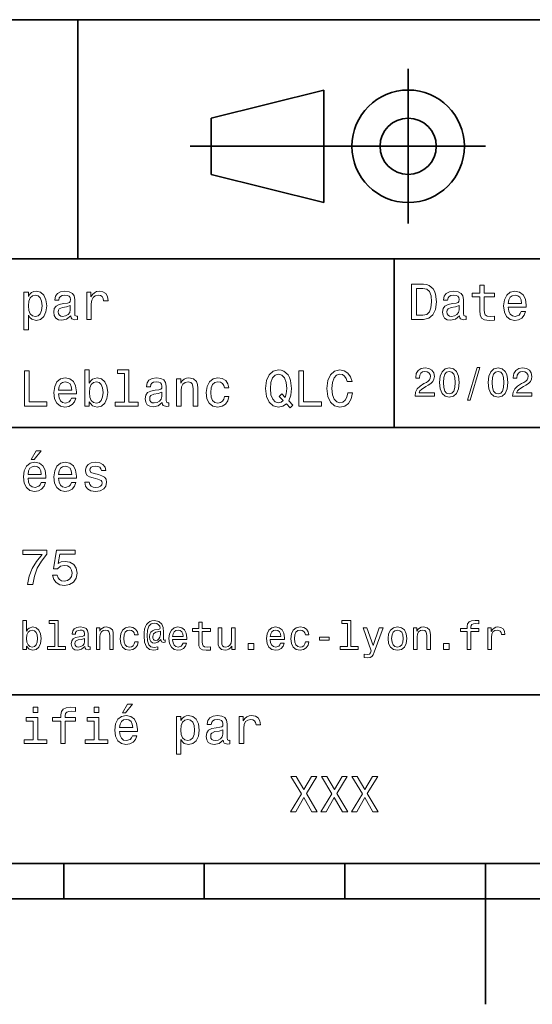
# Model space of a CAD drawing. Extents: x 0 to 297, y 0 to 210.
# Tile 3 of 7: x 115 to 152, y 0 to 70. Entities that reach past the tile are written whole.
import ezdxf

# ---------------------------------------------------------------- set-up
doc = ezdxf.new("R2010")
doc.units = 0

msp = doc.modelspace()

# ---------------------------------------------------------------- linework, layer by layer
at = {"color": 7, "lineweight": 35}
for p, q in [((97, 70), (287, 70)), ((127.5, 61), (148.5, 61)), ((97, 53), (162, 53)), ((97, 41), (162, 41)), ((97, 22), (162, 22)), ((10, 10), (287, 10)), ((97, 10), (287, 10)), ((98.5, 7.5), (198.5, 7.5))]:
    msp.add_line(p, q, dxfattribs=at)
at = {"color": 7, "lineweight": 35, "ltscale": 0.425}
msp.add_line((119.5, 53), (119.5, 70), dxfattribs=at)
at = {"color": 7, "lineweight": 35, "ltscale": 0.275}
msp.add_line((143, 55.5), (143, 66.5), dxfattribs=at)
at = {"color": 7, "lineweight": 35, "ltscale": 0.206155}
for p, q in [((129, 63), (137, 65)), ((137, 57), (129, 59))]:
    msp.add_line(p, q, dxfattribs=at)
at = {"color": 7, "lineweight": 35, "ltscale": 0.2}
msp.add_line((137, 65), (137, 57), dxfattribs=at)
at = {"color": 7, "lineweight": 35, "ltscale": 0.1}
msp.add_line((129, 59), (129, 63), dxfattribs=at)
at = {"color": 7, "lineweight": 35, "ltscale": 0.3}
msp.add_line((142, 41), (142, 53), dxfattribs=at)
at = {"color": 7, "lineweight": 35, "ltscale": 0.0625}
for p, q in [((118.5, 10), (118.5, 7.5)), ((128.5, 10), (128.5, 7.5)), ((138.5, 10), (138.5, 7.5))]:
    msp.add_line(p, q, dxfattribs=at)
at = {"color": 7, "lineweight": 35, "ltscale": 0.25}
msp.add_line((148.5, 10), (148.5, 0), dxfattribs=at)
at = {"color": 7, "lineweight": 13}
for points in [[(144.080688, 51.190563), (143.248566, 51.190563), (143.248566, 48.690563), (144.080688, 48.690563), (144.473343, 48.769814), (144.765137, 49.011169), (144.945251, 49.40382), (145.010086, 49.940563), (144.952454, 50.488113), (144.880402, 50.70425), (144.779541, 50.877163), (144.487747, 51.111313), (144.296829, 51.168949)], [(148.100861, 50.289986), (148.100861, 49.320965), (148.122482, 49.007565), (148.223343, 48.791428), (148.425079, 48.665348), (148.767288, 48.62212), (149.141937, 48.640129), (149.141937, 48.913906), (148.868149, 48.892292), (148.619598, 48.921112), (148.486313, 49.011169), (148.42868, 49.162464), (148.417862, 49.375), (148.417862, 50.289986), (149.141937, 50.289986), (149.141937, 50.560158), (148.417862, 50.560158), (148.417862, 51.125721), (148.100861, 51.125721), (148.100861, 50.560158), (147.553314, 50.560158), (147.553314, 50.289986)], [(115.986313, 50.326012), (115.986313, 50.625), (115.669312, 50.625), (115.669312, 47.941284), (115.986313, 47.941284), (115.986313, 48.98595), (116.097984, 48.816643), (116.22406, 48.704971), (116.541069, 48.62212), (116.843658, 48.690563), (117.081413, 48.895893), (117.236313, 49.2201), (117.293945, 49.659584), (117.236313, 50.095463), (117.081413, 50.41967), (116.843658, 50.621399), (116.541069, 50.693443), (116.368156, 50.671829), (116.220459, 50.603386), (116.094383, 50.488113)], [(116.48703, 48.9067), (116.274498, 48.953533), (116.119598, 49.097622), (116.022339, 49.331772), (115.989914, 49.659584), (116.022339, 49.983791), (116.119598, 50.217941), (116.274498, 50.358429), (116.48703, 50.408863), (116.681557, 50.358429), (116.836456, 50.21434), (116.933716, 49.98019), (116.969742, 49.659584), (116.933716, 49.335377), (116.836456, 49.097622), (116.681557, 48.953533)], [(119.005043, 48.942726), (119.005043, 48.931919), (119.023056, 48.809441), (119.077087, 48.722984), (119.304031, 48.654541), (119.480545, 48.683357), (119.480545, 48.928314), (119.4049, 48.917507), (119.304031, 48.96434), (119.286026, 49.108429), (119.286026, 50.109871), (119.242798, 50.365635), (119.116714, 50.54575), (118.896973, 50.65382), (118.587173, 50.693443), (118.284584, 50.650219), (118.061241, 50.52774), (117.920746, 50.336815), (117.873917, 50.084656), (117.873917, 50.063042), (118.158501, 50.063042), (118.183716, 50.21434), (118.26297, 50.322407), (118.392654, 50.387249), (118.57637, 50.412464), (118.752884, 50.394455), (118.878967, 50.34042), (118.954613, 50.246758), (118.979828, 50.117077), (118.965416, 49.965778), (118.907784, 49.890129), (118.763687, 49.854107), (118.493515, 49.825291), (118.183716, 49.760448), (117.963974, 49.645176), (117.834297, 49.465057), (117.79467, 49.19849), (117.830688, 48.960735), (117.942368, 48.784222), (118.122482, 48.67255), (118.37104, 48.632927), (118.706055, 48.708576)], [(120.143372, 48.690563), (120.460373, 48.690563), (120.460373, 49.796471), (120.492798, 50.063042), (120.590057, 50.253963), (120.748558, 50.369236), (120.961098, 50.408863), (121.119598, 50.383648), (121.238472, 50.3116), (121.310516, 50.189121), (121.335739, 50.023415), (121.656342, 50.023415), (121.613113, 50.315205), (121.49424, 50.524136), (121.296112, 50.650219), (121.02594, 50.693443), (120.842224, 50.664627), (120.683716, 50.592579), (120.543228, 50.4701), (120.431557, 50.304398), (120.431557, 50.625), (120.143372, 50.625)], [(144.055481, 50.891571), (144.329254, 50.837536), (144.516571, 50.671829), (144.628235, 50.376442), (144.664261, 49.940563), (144.624634, 49.519093), (144.51297, 49.223705), (144.322052, 49.047192), (144.055481, 48.989555), (143.583572, 48.989555), (143.583572, 50.891571)], [(146.656342, 48.942726), (146.656342, 48.931919), (146.674347, 48.809441), (146.728394, 48.722984), (146.955338, 48.654541), (147.131851, 48.683357), (147.131851, 48.928314), (147.056198, 48.917507), (146.955338, 48.96434), (146.937317, 49.108429), (146.937317, 50.109871), (146.894089, 50.365635), (146.768005, 50.54575), (146.548264, 50.65382), (146.23848, 50.693443), (145.935883, 50.650219), (145.71254, 50.52774), (145.572052, 50.336815), (145.525223, 50.084656), (145.525223, 50.063042), (145.809799, 50.063042), (145.835022, 50.21434), (145.914261, 50.322407), (146.043945, 50.387249), (146.227661, 50.412464), (146.404175, 50.394455), (146.530258, 50.34042), (146.605911, 50.246758), (146.631119, 50.117077), (146.616714, 49.965778), (146.559082, 49.890129), (146.414978, 49.854107), (146.144806, 49.825291), (145.835022, 49.760448), (145.61528, 49.645176), (145.485596, 49.465057), (145.445969, 49.19849), (145.481995, 48.960735), (145.593658, 48.784222), (145.773773, 48.67255), (146.022339, 48.632927), (146.357346, 48.708576)], [(150.121765, 49.565922), (151.389771, 49.565922), (151.393372, 49.713619), (151.335739, 50.127884), (151.177231, 50.437683), (150.925079, 50.625), (150.590057, 50.693443), (150.262253, 50.621399), (150.010086, 50.41967), (149.847977, 50.091862), (149.790344, 49.659584), (149.844376, 49.216499), (150.006485, 48.892292), (150.255051, 48.690563), (150.579254, 48.62212), (150.860229, 48.668949), (151.090775, 48.791428), (151.260086, 48.98595), (151.357346, 49.245319), (151.043945, 49.245319), (150.979111, 49.101227), (150.885452, 48.993156), (150.618881, 48.9067), (150.413544, 48.946327), (150.258652, 49.072407), (150.157776, 49.27774), (150.121765, 49.555115)], [(150.121765, 49.832493), (150.161377, 50.081055), (150.258652, 50.264771), (150.406342, 50.376442), (150.600861, 50.416069), (150.791794, 50.376442), (150.939484, 50.264771), (151.029541, 50.081055), (151.061966, 49.832493)], [(118.969025, 49.367798), (118.925797, 49.180477), (118.810516, 49.036385), (118.637611, 48.942726), (118.425072, 48.910305), (118.288185, 48.928314), (118.190926, 48.98595), (118.129684, 49.086815), (118.111671, 49.227306), (118.126083, 49.353386), (118.183716, 49.443443), (118.414268, 49.544312), (118.706055, 49.587536), (118.969025, 49.673992)], [(146.620316, 49.367798), (146.577087, 49.180477), (146.461823, 49.036385), (146.28891, 48.942726), (146.07637, 48.910305), (145.939484, 48.928314), (145.842224, 48.98595), (145.780975, 49.086815), (145.76297, 49.227306), (145.777374, 49.353386), (145.835022, 49.443443), (146.065567, 49.544312), (146.357346, 49.587536), (146.620316, 49.673992)], [(115.701729, 42.530979), (117.308357, 42.530979), (117.308357, 42.833572), (116.033142, 42.833572), (116.033142, 45.030979), (115.701729, 45.030979)], [(120.323486, 42.829971), (120.55764, 42.552593), (120.878242, 42.462536), (121.18084, 42.530979), (121.422195, 42.736309), (121.573486, 43.064121), (121.631126, 43.5), (121.573486, 43.935879), (121.418587, 44.260086), (121.18084, 44.461815), (120.878242, 44.533859), (120.561241, 44.440201), (120.431557, 44.324928), (120.323486, 44.170029), (120.323486, 45.117435), (120.006485, 45.117435), (120.006485, 42.530979), (120.323486, 42.530979)], [(122.823486, 44.850864), (122.823486, 42.79755), (122.171471, 42.79755), (122.171471, 42.530979), (123.78891, 42.530979), (123.78891, 42.79755), (123.140488, 42.79755), (123.140488, 45.117435), (122.32637, 45.117435), (122.32637, 44.850864)], [(134.340057, 42.685879), (134.613831, 42.401295), (134.804764, 42.592216), (134.509369, 42.894814), (134.660675, 43.305473), (134.707489, 43.780979), (134.639053, 44.339336), (134.559799, 44.56628), (134.455338, 44.753601), (134.159943, 45.009365), (133.979828, 45.074207), (133.781708, 45.099422), (133.399857, 45.009365), (133.108078, 44.757202), (132.920746, 44.342937), (132.855911, 43.780979), (132.920746, 43.219021), (133.104462, 42.804756), (133.396255, 42.548992), (133.781708, 42.462536), (134.095108, 42.520172)], [(134.113113, 42.916428), (133.958221, 42.801151), (133.781708, 42.765129), (133.547546, 42.829971), (133.363831, 43.024494), (133.241364, 43.341499), (133.201736, 43.780979), (133.241364, 44.216858), (133.360229, 44.537464), (133.543945, 44.731987), (133.781708, 44.80043), (134.015854, 44.731987), (134.19957, 44.533859), (134.318451, 44.213257), (134.361679, 43.780979), (134.329254, 43.406338), (134.260803, 43.150578), (134.026657, 43.395531), (133.832138, 43.211815)], [(135.219025, 42.530979), (136.825653, 42.530979), (136.825653, 42.833572), (135.55043, 42.833572), (135.55043, 45.030979), (135.219025, 45.030979)], [(138.702454, 43.460373), (138.630402, 43.15778), (138.511536, 42.941643), (138.345825, 42.808357), (138.151306, 42.765129), (137.917145, 42.829971), (137.733429, 43.024494), (137.610962, 43.341499), (137.57132, 43.780979), (137.610962, 44.216858), (137.729828, 44.537464), (137.913544, 44.731987), (138.151306, 44.80043), (138.324219, 44.764408), (138.471909, 44.663544), (138.587173, 44.501442), (138.666428, 44.278099), (139.008652, 44.278099), (138.900574, 44.620316), (138.713257, 44.879681), (138.457489, 45.041786), (138.151306, 45.099422), (137.769455, 45.009365), (137.477661, 44.757202), (137.290344, 44.342937), (137.22551, 43.780979), (137.290344, 43.219021), (137.477661, 42.804756), (137.769455, 42.548992), (138.151306, 42.462536), (138.486313, 42.530979), (138.756485, 42.721901), (138.947403, 43.035301), (139.048279, 43.460373)], [(143.489914, 43.224785), (144.864563, 43.224785), (144.864563, 43.472622), (143.778107, 43.472622), (143.838623, 43.60807), (143.942368, 43.720463), (144.262253, 43.925072), (144.432281, 44.011528), (144.622482, 44.135448), (144.757935, 44.279541), (144.835739, 44.44957), (144.864563, 44.642651), (144.815567, 44.884727), (144.680115, 45.074928), (144.472626, 45.195965), (144.20462, 45.239193), (143.927963, 45.190201), (143.71759, 45.054756), (143.582138, 44.838619), (143.536026, 44.553314), (143.536026, 44.51297), (143.798279, 44.51297), (143.798279, 44.536022), (143.824219, 44.731991), (143.902023, 44.876083), (144.02594, 44.9683), (144.190201, 45), (144.357361, 44.971184), (144.481277, 44.899136), (144.561966, 44.786743), (144.59079, 44.645535), (144.570602, 44.51297), (144.515854, 44.400578), (144.42363, 44.302593), (144.296829, 44.216141), (144.126801, 44.12392), (143.844391, 43.945248), (143.645538, 43.755043), (143.52739, 43.524498), (143.489914, 43.233429)], [(145.233429, 44.201729), (145.276657, 43.749279), (145.412109, 43.426514), (145.62825, 43.230549), (145.927963, 43.167149), (146.224792, 43.230549), (146.440933, 43.426514), (146.573486, 43.749279), (146.619598, 44.201729), (146.573486, 44.651299), (146.518738, 44.829971), (146.440933, 44.976948), (146.224792, 45.172913), (145.927963, 45.239193), (145.62825, 45.172913), (145.412109, 44.974064), (145.276657, 44.651299)], [(145.510086, 44.201729), (145.533142, 44.550434), (145.605194, 44.801155), (145.734879, 44.948128), (145.927963, 45), (146.118164, 44.948128), (146.247849, 44.801155), (146.319885, 44.550434), (146.342941, 44.201729), (146.319885, 43.850143), (146.247849, 43.599426), (146.118164, 43.45245), (145.927963, 43.403458), (145.734879, 43.45245), (145.605194, 43.599426), (145.533142, 43.850143)], [(147.213257, 42.956772), (147.412109, 42.956772), (148.109512, 45.279541), (147.907791, 45.279541)], [(148.703171, 44.201729), (148.746399, 43.749279), (148.881851, 43.426514), (149.097992, 43.230549), (149.397705, 43.167149), (149.694534, 43.230549), (149.910675, 43.426514), (150.043228, 43.749279), (150.08934, 44.201729), (150.043228, 44.651299), (149.98848, 44.829971), (149.910675, 44.976948), (149.694534, 45.172913), (149.397705, 45.239193), (149.097992, 45.172913), (148.881851, 44.974064), (148.746399, 44.651299)], [(148.979828, 44.201729), (149.002884, 44.550434), (149.074936, 44.801155), (149.20462, 44.948128), (149.397705, 45), (149.587906, 44.948128), (149.71759, 44.801155), (149.789627, 44.550434), (149.812683, 44.201729), (149.789627, 43.850143), (149.71759, 43.599426), (149.587906, 43.45245), (149.397705, 43.403458), (149.20462, 43.45245), (149.074936, 43.599426), (149.002884, 43.850143)], [(150.429398, 43.224785), (151.804047, 43.224785), (151.804047, 43.472622), (150.71759, 43.472622), (150.778107, 43.60807), (150.881851, 43.720463), (151.201736, 43.925072), (151.371765, 44.011528), (151.561966, 44.135448), (151.697418, 44.279541), (151.775223, 44.44957), (151.804047, 44.642651), (151.755051, 44.884727), (151.619598, 45.074928), (151.412109, 45.195965), (151.144104, 45.239193), (150.867447, 45.190201), (150.657059, 45.054756), (150.521622, 44.838619), (150.47551, 44.553314), (150.47551, 44.51297), (150.737762, 44.51297), (150.737762, 44.536022), (150.763687, 44.731991), (150.841507, 44.876083), (150.965424, 44.9683), (151.129684, 45), (151.296829, 44.971184), (151.420746, 44.899136), (151.50145, 44.786743), (151.530258, 44.645535), (151.510086, 44.51297), (151.455338, 44.400578), (151.363113, 44.302593), (151.236313, 44.216141), (151.066284, 44.12392), (150.783859, 43.945248), (150.585022, 43.755043), (150.466858, 43.524498), (150.429398, 43.233429)], [(118.133286, 43.406338), (119.401299, 43.406338), (119.4049, 43.554035), (119.34726, 43.9683), (119.188766, 44.278099), (118.9366, 44.465416), (118.601585, 44.533859), (118.273773, 44.461815), (118.021614, 44.260086), (117.859512, 43.932278), (117.801872, 43.5), (117.855911, 43.056915), (118.018013, 42.732708), (118.266571, 42.530979), (118.590775, 42.462536), (118.871758, 42.509365), (119.10231, 42.631844), (119.271614, 42.826366), (119.368881, 43.085735), (119.055481, 43.085735), (118.990631, 42.941643), (118.896973, 42.833572), (118.630402, 42.747116), (118.425072, 42.786743), (118.270172, 42.912823), (118.169312, 43.118156), (118.133286, 43.395531)], [(118.133286, 43.672909), (118.172913, 43.921471), (118.270172, 44.105186), (118.41787, 44.216858), (118.612396, 44.256485), (118.803314, 44.216858), (118.951012, 44.105186), (119.041069, 43.921471), (119.073486, 43.672909)], [(121.306915, 43.5), (121.270897, 43.175793), (121.17363, 42.938038), (121.018738, 42.793949), (120.824211, 42.747116), (120.611671, 42.793949), (120.456772, 42.938038), (120.359512, 43.172188), (120.327087, 43.5), (120.359512, 43.824207), (120.456772, 44.058357), (120.611671, 44.198845), (120.824211, 44.249279), (121.018738, 44.198845), (121.17363, 44.054756), (121.270897, 43.820606)], [(125.510811, 42.783142), (125.510811, 42.772335), (125.528824, 42.649857), (125.582855, 42.5634), (125.809799, 42.494957), (125.986313, 42.523773), (125.986313, 42.76873), (125.910667, 42.757923), (125.809799, 42.804756), (125.791794, 42.948845), (125.791794, 43.950287), (125.748566, 44.206051), (125.622482, 44.386166), (125.40274, 44.494236), (125.092941, 44.533859), (124.790344, 44.490635), (124.567001, 44.368156), (124.426514, 44.177231), (124.379684, 43.925072), (124.379684, 43.903458), (124.664268, 43.903458), (124.689484, 44.054756), (124.768738, 44.162823), (124.898422, 44.227665), (125.082138, 44.25288), (125.258652, 44.234871), (125.384727, 44.180836), (125.460381, 44.087173), (125.485596, 43.957493), (125.471184, 43.806194), (125.413544, 43.730545), (125.269455, 43.694523), (124.999283, 43.665707), (124.689484, 43.600864), (124.469742, 43.485592), (124.340057, 43.305473), (124.300438, 43.038906), (124.336456, 42.801151), (124.448128, 42.624638), (124.628242, 42.512966), (124.876801, 42.473343), (125.211823, 42.548992)], [(126.530266, 42.530979), (126.847267, 42.530979), (126.847267, 43.647694), (126.879684, 43.903458), (126.984154, 44.090778), (127.146255, 44.206051), (127.362396, 44.249279), (127.535309, 44.213257), (127.643372, 44.115993), (127.697411, 43.953888), (127.715424, 43.737751), (127.715424, 42.530979), (128.032425, 42.530979), (128.032425, 43.802593), (128.018021, 44.058357), (127.953171, 44.270893), (127.740639, 44.465416), (127.409225, 44.533859), (127.22551, 44.508644), (127.07061, 44.440201), (126.937325, 44.324928), (126.832855, 44.170029), (126.832855, 44.465416), (126.530266, 44.465416)], [(129.930847, 43.824207), (130.244232, 43.824207), (130.179398, 44.112392), (130.024506, 44.339336), (129.783142, 44.479828), (129.469742, 44.533859), (129.123932, 44.461815), (128.860962, 44.260086), (128.695251, 43.932278), (128.637619, 43.492794), (128.69165, 43.056915), (128.853745, 42.732708), (129.109512, 42.530979), (129.458939, 42.462536), (129.768738, 42.516571), (130.010086, 42.667866), (130.175797, 42.905621), (130.247849, 43.222622), (129.945251, 43.222622), (129.89122, 43.020893), (129.790344, 42.869595), (129.646255, 42.775936), (129.469742, 42.747116), (129.25, 42.793949), (129.091507, 42.938038), (128.994247, 43.172188), (128.961823, 43.503601), (128.994247, 43.827808), (129.095108, 44.061958), (129.257202, 44.206051), (129.469742, 44.256485), (129.657059, 44.224064), (129.797562, 44.141209), (129.89122, 44.004322)], [(125.474785, 43.208214), (125.431557, 43.020893), (125.316284, 42.876801), (125.143372, 42.783142), (124.93084, 42.750721), (124.793953, 42.76873), (124.696686, 42.826366), (124.635452, 42.927231), (124.617439, 43.067722), (124.631851, 43.193802), (124.689484, 43.283859), (124.920029, 43.384727), (125.211823, 43.427952), (125.474785, 43.514408)], [(116.184441, 38.728386), (116.396973, 38.728386), (116.897697, 39.340778), (116.54467, 39.340778)], [(115.964699, 37.406338), (117.232712, 37.406338), (117.236313, 37.554035), (117.178673, 37.9683), (117.020172, 38.278099), (116.768013, 38.465416), (116.432999, 38.533859), (116.105186, 38.461815), (115.853027, 38.260086), (115.690918, 37.932278), (115.633286, 37.5), (115.687317, 37.056915), (115.849426, 36.732708), (116.097984, 36.530979), (116.422188, 36.462536), (116.703171, 36.509365), (116.933716, 36.631844), (117.103027, 36.826366), (117.200287, 37.085735), (116.886887, 37.085735), (116.822044, 36.941643), (116.728386, 36.833572), (116.461815, 36.747116), (116.256485, 36.786743), (116.101585, 36.912823), (116.000717, 37.118156), (115.964699, 37.395531)], [(118.133286, 37.406338), (119.401299, 37.406338), (119.4049, 37.554035), (119.34726, 37.9683), (119.188766, 38.278099), (118.9366, 38.465416), (118.601585, 38.533859), (118.273773, 38.461815), (118.021614, 38.260086), (117.859512, 37.932278), (117.801872, 37.5), (117.855911, 37.056915), (118.018013, 36.732708), (118.266571, 36.530979), (118.590775, 36.462536), (118.871758, 36.509365), (119.10231, 36.631844), (119.271614, 36.826366), (119.368881, 37.085735), (119.055481, 37.085735), (118.990631, 36.941643), (118.896973, 36.833572), (118.630402, 36.747116), (118.425072, 36.786743), (118.270172, 36.912823), (118.169312, 37.118156), (118.133286, 37.395531)], [(120.971901, 37.658501), (120.66571, 37.730545), (120.438766, 37.8134), (120.363113, 37.982708), (120.384727, 38.101585), (120.460373, 38.188038), (120.582855, 38.242073), (120.759369, 38.263687), (120.92868, 38.242073), (121.061966, 38.177231), (121.148415, 38.079971), (121.184441, 37.950287), (121.49424, 37.950287), (121.49424, 37.957493), (121.440201, 38.191643), (121.292511, 38.375359), (121.061966, 38.490635), (120.759369, 38.533859), (120.453171, 38.490635), (120.229828, 38.371758), (120.08934, 38.195244), (120.046112, 37.971901), (120.078529, 37.755764), (120.179398, 37.604465), (120.3451, 37.496399), (120.586456, 37.42075), (120.939484, 37.334293), (121.155624, 37.244236), (121.213257, 37.172188), (121.234871, 37.064121), (121.202454, 36.930836), (121.115997, 36.829971), (120.97551, 36.765129), (120.788185, 36.743515), (120.590057, 36.765129), (120.445969, 36.840778), (120.348709, 36.963257), (120.309082, 37.132565), (120.002884, 37.132565), (120.053314, 36.844379), (120.201012, 36.635445), (120.435158, 36.509365), (120.759369, 36.462536), (121.097984, 36.509365), (121.346542, 36.635445), (121.497841, 36.837173), (121.551872, 37.100143), (121.512253, 37.327087), (121.400574, 37.481987), (121.216858, 37.582851)], [(115.964699, 37.672909), (116.004318, 37.921471), (116.101585, 38.105186), (116.249283, 38.216858), (116.443802, 38.256485), (116.634727, 38.216858), (116.782425, 38.105186), (116.872482, 37.921471), (116.9049, 37.672909)], [(118.133286, 37.672909), (118.172913, 37.921471), (118.270172, 38.105186), (118.41787, 38.216858), (118.612396, 38.256485), (118.803314, 38.216858), (118.951012, 38.105186), (119.041069, 37.921471), (119.073486, 37.672909)], [(115.932281, 29.850143), (116.296112, 29.850143), (116.414986, 30.444523), (116.623917, 30.999279), (116.919312, 31.514408), (117.304756, 31.997118), (117.304756, 32.296108), (115.590057, 32.296108), (115.590057, 31.9683), (116.958939, 31.9683), (116.562683, 31.481987), (116.263687, 30.974062), (116.054756, 30.433718)], [(117.708214, 30.502161), (117.78746, 30.206772), (117.963974, 29.976225), (118.223343, 29.832132), (118.554756, 29.778097), (118.918587, 29.842939), (119.203171, 30.019451), (119.383286, 30.300432), (119.451729, 30.660662), (119.390488, 30.995676), (119.217583, 31.258644), (118.947403, 31.427954), (118.597984, 31.489193), (118.327812, 31.445965), (118.118881, 31.327089), (118.219742, 32.000721), (119.314842, 32.000721), (119.314842, 32.296108), (117.978386, 32.296108), (117.780258, 30.970461), (118.068443, 30.970461), (118.277374, 31.139769), (118.543945, 31.201008), (118.774498, 31.161383), (118.951012, 31.046108), (119.062683, 30.869596), (119.10231, 30.642651), (119.062683, 30.415705), (118.947403, 30.239193), (118.770897, 30.127522), (118.543945, 30.087896), (118.353027, 30.113111), (118.20533, 30.195965), (118.09726, 30.325647), (118.043228, 30.502161)], [(115.858788, 25.463978), (116.046112, 25.242075), (116.302589, 25.170031), (116.544662, 25.224785), (116.737747, 25.38905), (116.858788, 25.651299), (116.9049, 26), (116.858788, 26.348703), (116.734871, 26.60807), (116.544662, 26.769453), (116.302589, 26.827091), (116.048988, 26.752163), (115.945244, 26.659943), (115.858788, 26.536024), (115.858788, 27.293949), (115.605186, 27.293949), (115.605186, 25.224785), (115.858788, 25.224785)], [(117.858788, 27.080692), (117.858788, 25.438042), (117.337173, 25.438042), (117.337173, 25.224785), (118.631119, 25.224785), (118.631119, 25.438042), (118.112389, 25.438042), (118.112389, 27.293949), (117.46109, 27.293949), (117.46109, 27.080692)], [(120.008644, 25.426514), (120.008644, 25.417868), (120.023056, 25.319885), (120.066284, 25.250721), (120.247841, 25.195967), (120.389046, 25.219021), (120.389046, 25.414986), (120.328529, 25.406342), (120.247841, 25.443806), (120.233429, 25.559078), (120.233429, 26.360231), (120.198845, 26.564842), (120.097984, 26.708935), (119.922188, 26.795389), (119.674347, 26.827091), (119.432274, 26.792507), (119.253601, 26.694525), (119.141212, 26.541788), (119.103745, 26.340059), (119.103745, 26.322767), (119.331413, 26.322767), (119.351585, 26.443806), (119.414986, 26.53026), (119.51873, 26.582134), (119.665703, 26.602306), (119.806915, 26.587896), (119.907776, 26.54467), (119.9683, 26.469742), (119.988472, 26.365995), (119.976944, 26.244957), (119.930832, 26.184439), (119.815559, 26.155621), (119.599426, 26.132566), (119.351585, 26.080692), (119.175797, 25.988474), (119.072044, 25.844381), (119.040344, 25.631124), (119.069168, 25.440924), (119.158501, 25.299713), (119.302597, 25.210375), (119.501442, 25.178675), (119.769455, 25.239195)], [(120.824203, 25.224785), (121.077812, 25.224785), (121.077812, 26.118156), (121.103745, 26.322767), (121.187317, 26.472624), (121.317001, 26.564842), (121.489914, 26.599424), (121.628242, 26.570606), (121.714699, 26.492796), (121.757927, 26.363113), (121.772339, 26.190203), (121.772339, 25.224785), (122.02594, 25.224785), (122.02594, 26.242077), (122.014412, 26.446688), (121.96254, 26.616716), (121.792511, 26.772335), (121.527374, 26.827091), (121.380402, 26.806917), (121.256485, 26.752163), (121.149857, 26.659943), (121.066284, 26.536024), (121.066284, 26.772335), (120.824203, 26.772335)], [(123.54467, 26.259367), (123.795387, 26.259367), (123.743515, 26.489914), (123.619598, 26.671471), (123.426514, 26.783863), (123.175797, 26.827091), (122.899139, 26.769453), (122.688759, 26.60807), (122.556198, 26.345821), (122.510086, 25.994238), (122.553314, 25.645535), (122.682999, 25.386168), (122.887611, 25.224785), (123.167145, 25.170031), (123.414986, 25.213257), (123.60807, 25.334295), (123.740631, 25.524496), (123.798271, 25.778099), (123.556198, 25.778099), (123.51297, 25.616716), (123.432281, 25.495678), (123.317001, 25.42075), (123.175797, 25.397696), (123, 25.43516), (122.873199, 25.550434), (122.795387, 25.737753), (122.769455, 26.002882), (122.795387, 26.262249), (122.876083, 26.449568), (123.005768, 26.564842), (123.175797, 26.605188), (123.325653, 26.579252), (123.438042, 26.51297), (123.51297, 26.40346)], [(125.708939, 25.734871), (125.708939, 25.902018), (125.662827, 25.893373), (125.60807, 25.913546), (125.590782, 25.974064), (125.590782, 26.446688), (125.567726, 26.780981), (125.47551, 27.02882), (125.259369, 27.213257), (124.956772, 27.279539), (124.780983, 27.262249), (124.631126, 27.210375), (124.501442, 27.12392), (124.397697, 27.002882), (124.317001, 26.850145), (124.259369, 26.662825), (124.224785, 26.438042), (124.213257, 26.184439), (124.253601, 25.737753), (124.383286, 25.42075), (124.599426, 25.230549), (124.907784, 25.170031), (125.190201, 25.216139), (125.190201, 25.406342), (124.942368, 25.360231), (124.703171, 25.409224), (124.54467, 25.567724), (124.458214, 25.835735), (124.432281, 26.224785), (124.461098, 26.605188), (124.559082, 26.876081), (124.717583, 27.040346), (124.948128, 27.095102), (125.123917, 27.063402), (125.253601, 26.988474), (125.334297, 26.876081), (125.363113, 26.746399), (125.331413, 26.682999), (125.244957, 26.654179), (124.96254, 26.610952), (124.806915, 26.547552), (124.694527, 26.449568), (124.628242, 26.314121), (124.60807, 26.135448), (124.634003, 25.942364), (124.706055, 25.798271), (124.824211, 25.708935), (124.979828, 25.680117), (125.207497, 25.740635), (125.400574, 25.930836), (125.400574, 25.913546), (125.446686, 25.760807), (125.605186, 25.714699)], [(126.250725, 25.925074), (127.265129, 25.925074), (127.268013, 26.043228), (127.221909, 26.374641), (127.0951, 26.622478), (126.893372, 26.772335), (126.625366, 26.827091), (126.363113, 26.769453), (126.161385, 26.60807), (126.0317, 26.345821), (125.985596, 26), (126.028824, 25.645535), (126.158501, 25.386168), (126.357353, 25.224785), (126.616714, 25.170031), (126.841499, 25.207495), (127.02594, 25.305477), (127.161385, 25.461096), (127.239197, 25.668589), (126.988472, 25.668589), (126.9366, 25.553314), (126.861671, 25.46686), (126.648415, 25.397696), (126.484154, 25.429396), (126.360229, 25.53026), (126.279541, 25.694525), (126.250725, 25.916428)], [(126.250725, 26.138329), (126.282425, 26.337177), (126.360229, 26.48415), (126.478386, 26.573488), (126.63401, 26.605188), (126.786743, 26.573488), (126.9049, 26.48415), (126.976944, 26.337177), (127.002884, 26.138329)], [(128.103745, 26.504324), (128.103745, 25.729107), (128.121033, 25.478388), (128.201736, 25.305477), (128.363113, 25.204613), (128.636887, 25.170031), (128.9366, 25.184439), (128.9366, 25.40346), (128.717575, 25.386168), (128.518738, 25.409224), (128.412109, 25.48127), (128.365997, 25.602306), (128.357346, 25.772335), (128.357346, 26.504324), (128.9366, 26.504324), (128.9366, 26.720463), (128.357346, 26.720463), (128.357346, 27.172913), (128.103745, 27.172913), (128.103745, 26.720463), (127.66571, 26.720463), (127.66571, 26.504324)], [(130.69165, 26.772335), (130.438049, 26.772335), (130.438049, 25.878963), (130.409225, 25.671471), (130.325653, 25.521614), (130.195969, 25.429396), (130.02594, 25.400578), (129.890488, 25.423632), (129.804031, 25.492796), (129.755051, 25.610952), (129.743515, 25.778099), (129.743515, 26.772335), (129.489914, 26.772335), (129.489914, 25.755045), (129.498566, 25.550434), (129.553314, 25.380404), (129.720459, 25.224785), (129.98848, 25.170031), (130.132568, 25.190203), (130.256485, 25.242075), (130.363113, 25.331413), (130.44957, 25.461096), (130.44957, 25.224785), (130.69165, 25.224785)], [(133.190201, 25.925074), (134.20462, 25.925074), (134.207489, 26.043228), (134.161392, 26.374641), (134.034592, 26.622478), (133.832855, 26.772335), (133.56485, 26.827091), (133.302597, 26.769453), (133.100861, 26.60807), (132.971191, 26.345821), (132.925079, 26), (132.968307, 25.645535), (133.097992, 25.386168), (133.296829, 25.224785), (133.556198, 25.170031), (133.780975, 25.207495), (133.965424, 25.305477), (134.100861, 25.461096), (134.17868, 25.668589), (133.927963, 25.668589), (133.876083, 25.553314), (133.801147, 25.46686), (133.587906, 25.397696), (133.42363, 25.429396), (133.299713, 25.53026), (133.219025, 25.694525), (133.190201, 25.916428)], [(133.190201, 26.138329), (133.221909, 26.337177), (133.299713, 26.48415), (133.417877, 26.573488), (133.573486, 26.605188), (133.726227, 26.573488), (133.844391, 26.48415), (133.916428, 26.337177), (133.942368, 26.138329)], [(135.688766, 26.259367), (135.939484, 26.259367), (135.887604, 26.489914), (135.763702, 26.671471), (135.570618, 26.783863), (135.319885, 26.827091), (135.043228, 26.769453), (134.832855, 26.60807), (134.700287, 26.345821), (134.654175, 25.994238), (134.697418, 25.645535), (134.827087, 25.386168), (135.031708, 25.224785), (135.311249, 25.170031), (135.559082, 25.213257), (135.752167, 25.334295), (135.884735, 25.524496), (135.942368, 25.778099), (135.700287, 25.778099), (135.657074, 25.616716), (135.57637, 25.495678), (135.461105, 25.42075), (135.319885, 25.397696), (135.144104, 25.43516), (135.017303, 25.550434), (134.939484, 25.737753), (134.913544, 26.002882), (134.939484, 26.262249), (135.020172, 26.449568), (135.149857, 26.564842), (135.319885, 26.605188), (135.469742, 26.579252), (135.582138, 26.51297), (135.657074, 26.40346)], [(138.677246, 27.080692), (138.677246, 25.438042), (138.155624, 25.438042), (138.155624, 25.224785), (139.44957, 25.224785), (139.44957, 25.438042), (138.930847, 25.438042), (138.930847, 27.293949), (138.279541, 27.293949), (138.279541, 27.080692)], [(140.948135, 26.772335), (140.504333, 25.49856), (140.069168, 26.772335), (139.792511, 26.772335), (140.380402, 25.13833), (140.328537, 24.994238), (140.247849, 24.896255), (140.112396, 24.864553), (139.878967, 24.893373), (139.878967, 24.648417), (140.123932, 24.62536), (140.299713, 24.648417), (140.423645, 24.720463), (140.51297, 24.844381), (140.59079, 25.025938), (141.219025, 26.772335)], [(141.567734, 25.99712), (141.613831, 25.645535), (141.746399, 25.386168), (141.956787, 25.224785), (142.239197, 25.170031), (142.518738, 25.224785), (142.729111, 25.383286), (142.861679, 25.642653), (142.910675, 25.99712), (142.861679, 26.348703), (142.729111, 26.610952), (142.518738, 26.769453), (142.239197, 26.827091), (141.956787, 26.769453), (141.746399, 26.60807), (141.613831, 26.348703)], [(141.827087, 26), (141.853027, 26.259367), (141.933716, 26.446688), (142.063416, 26.56196), (142.239197, 26.602306), (142.412109, 26.56196), (142.541794, 26.449568), (142.622482, 26.259367), (142.651306, 26), (142.622482, 25.737753), (142.541794, 25.547552), (142.412109, 25.432278), (142.239197, 25.394814), (142.063416, 25.432278), (141.933716, 25.547552), (141.853027, 25.737753)], [(143.377533, 25.224785), (143.631134, 25.224785), (143.631134, 26.118156), (143.657074, 26.322767), (143.740646, 26.472624), (143.870331, 26.564842), (144.043243, 26.599424), (144.181564, 26.570606), (144.268021, 26.492796), (144.311249, 26.363113), (144.325653, 26.190203), (144.325653, 25.224785), (144.579254, 25.224785), (144.579254, 26.242077), (144.567734, 26.446688), (144.515854, 26.616716), (144.345825, 26.772335), (144.080704, 26.827091), (143.933731, 26.806917), (143.809814, 26.752163), (143.703186, 26.659943), (143.619598, 26.536024), (143.619598, 26.772335), (143.377533, 26.772335)], [(147.198853, 26.504324), (147.198853, 25.224785), (147.452454, 25.224785), (147.452454, 26.504324), (148.028824, 26.504324), (148.028824, 26.720463), (147.452454, 26.720463), (147.452454, 26.815563), (147.472626, 26.930836), (147.53891, 27.008646), (147.651306, 27.054756), (147.812683, 27.072046), (148.028824, 27.06052), (148.028824, 27.279539), (147.755051, 27.293949), (147.507217, 27.268013), (147.334305, 27.190203), (147.23056, 27.054756), (147.198853, 26.861671), (147.198853, 26.720463), (146.734879, 26.720463), (146.734879, 26.504324)], [(148.677246, 25.224785), (148.930847, 25.224785), (148.930847, 26.10951), (148.956787, 26.322767), (149.034592, 26.475506), (149.161392, 26.567724), (149.331421, 26.599424), (149.458221, 26.579252), (149.553314, 26.521614), (149.610962, 26.423632), (149.631134, 26.291067), (149.887619, 26.291067), (149.853027, 26.524496), (149.757935, 26.691643), (149.599426, 26.792507), (149.383301, 26.827091), (149.236328, 26.804035), (149.109528, 26.746399), (148.997131, 26.648417), (148.907791, 26.515852), (148.907791, 26.772335), (148.677246, 26.772335)], [(116.645531, 26), (116.616714, 25.740635), (116.538902, 25.550434), (116.414986, 25.43516), (116.259369, 25.397696), (116.08934, 25.43516), (115.965416, 25.550434), (115.887604, 25.737753), (115.861671, 26), (115.887604, 26.259367), (115.965416, 26.446688), (116.08934, 26.559078), (116.259369, 26.599424), (116.414986, 26.559078), (116.538902, 26.443806), (116.616714, 26.256485)], [(119.979828, 25.766571), (119.945244, 25.616716), (119.853027, 25.501442), (119.714699, 25.426514), (119.54467, 25.400578), (119.435158, 25.414986), (119.357346, 25.461096), (119.308357, 25.541788), (119.293945, 25.654181), (119.305473, 25.755045), (119.351585, 25.827091), (119.536026, 25.907782), (119.769455, 25.942364), (119.979828, 26.011528)], [(125.374641, 26.279539), (125.345825, 26.100866), (125.273773, 25.974064), (125.164268, 25.896255), (125.034584, 25.873199), (124.945244, 25.887609), (124.881844, 25.939482), (124.841499, 26.025938), (124.829971, 26.146975), (124.878967, 26.345821), (125.046112, 26.449568), (125.374641, 26.53026)], [(136.685883, 25.884727), (137.383286, 25.884727), (137.383286, 26.112392), (136.685883, 26.112392)], [(131.631134, 25.224785), (132.028824, 25.224785), (132.028824, 25.654181), (131.631134, 25.654181)], [(145.510101, 25.224785), (145.907791, 25.224785), (145.907791, 25.654181), (145.510101, 25.654181)], [(116.667145, 21.117435), (116.33213, 21.117435), (116.33213, 20.757204), (116.667145, 20.757204)], [(118.295387, 20.130404), (118.295387, 18.530979), (118.612396, 18.530979), (118.612396, 20.130404), (119.332855, 20.130404), (119.332855, 20.400576), (118.612396, 20.400576), (118.612396, 20.519451), (118.637611, 20.663544), (118.720459, 20.760807), (118.860954, 20.818443), (119.062683, 20.840057), (119.332855, 20.825647), (119.332855, 21.099422), (118.990631, 21.117435), (118.680832, 21.085014), (118.464699, 20.987751), (118.335014, 20.818443), (118.295387, 20.577089), (118.295387, 20.400576), (117.715424, 20.400576), (117.715424, 20.130404)], [(121.004326, 21.117435), (120.669312, 21.117435), (120.669312, 20.757204), (121.004326, 20.757204)], [(122.690201, 20.728386), (122.90274, 20.728386), (123.403458, 21.340778), (123.05043, 21.340778)], [(116.656342, 18.79755), (116.656342, 20.400576), (115.842216, 20.400576), (115.842216, 20.130404), (116.33934, 20.130404), (116.33934, 18.79755), (115.690918, 18.79755), (115.690918, 18.530979), (117.311958, 18.530979), (117.311958, 18.79755)], [(120.993515, 18.79755), (120.993515, 20.400576), (120.179398, 20.400576), (120.179398, 20.130404), (120.676514, 20.130404), (120.676514, 18.79755), (120.028099, 18.79755), (120.028099, 18.530979), (121.649139, 18.530979), (121.649139, 18.79755)], [(122.470459, 19.40634), (123.73848, 19.40634), (123.742081, 19.554033), (123.684441, 19.9683), (123.52594, 20.278097), (123.273773, 20.465418), (122.938766, 20.533861), (122.610954, 20.461815), (122.358795, 20.260086), (122.196686, 19.932276), (122.139053, 19.5), (122.193085, 19.056915), (122.355194, 18.732708), (122.603745, 18.530979), (122.927956, 18.462536), (123.208939, 18.509365), (123.439484, 18.631844), (123.608795, 18.826368), (123.706055, 19.085733), (123.392654, 19.085733), (123.327812, 18.941643), (123.234154, 18.833572), (122.967583, 18.747118), (122.762253, 18.786743), (122.607353, 18.912823), (122.506485, 19.118155), (122.470459, 19.395533)], [(126.829254, 20.166426), (126.829254, 20.465418), (126.512253, 20.465418), (126.512253, 17.7817), (126.829254, 17.7817), (126.829254, 18.826368), (126.940926, 18.657061), (127.067009, 18.545389), (127.38401, 18.462536), (127.6866, 18.530979), (127.924355, 18.736311), (128.079254, 19.060518), (128.136887, 19.5), (128.079254, 19.935879), (127.924355, 20.260086), (127.6866, 20.461815), (127.38401, 20.533861), (127.211098, 20.512247), (127.0634, 20.443804), (126.937325, 20.328529)], [(129.847992, 18.78314), (129.847992, 18.772333), (129.865997, 18.649855), (129.920029, 18.5634), (130.146973, 18.494957), (130.323486, 18.523775), (130.323486, 18.768732), (130.247849, 18.757925), (130.146973, 18.804754), (130.128967, 18.948847), (130.128967, 19.950287), (130.085739, 20.206051), (129.959656, 20.386166), (129.739914, 20.494236), (129.430115, 20.533861), (129.127533, 20.490633), (128.904175, 20.368155), (128.763687, 20.177233), (128.716858, 19.925072), (128.716858, 19.903458), (129.00145, 19.903458), (129.026657, 20.054754), (129.105911, 20.162823), (129.235596, 20.227665), (129.419312, 20.252882), (129.595825, 20.234869), (129.721909, 20.180836), (129.797562, 20.087175), (129.822769, 19.957493), (129.808365, 19.806194), (129.750732, 19.730547), (129.606628, 19.694523), (129.336456, 19.665705), (129.026657, 19.600864), (128.806915, 19.48559), (128.677246, 19.305475), (128.637619, 19.038904), (128.67363, 18.801151), (128.785309, 18.62464), (128.965424, 18.512968), (129.213989, 18.473343), (129.548996, 18.54899)], [(130.986313, 18.530979), (131.303314, 18.530979), (131.303314, 19.636887), (131.335739, 19.903458), (131.432999, 20.094379), (131.591507, 20.209654), (131.804047, 20.249279), (131.96254, 20.224062), (132.081421, 20.152016), (132.153473, 20.029537), (132.17868, 19.863832), (132.499283, 19.863832), (132.456055, 20.155619), (132.337189, 20.364553), (132.139053, 20.490633), (131.868881, 20.533861), (131.685165, 20.505043), (131.526657, 20.432997), (131.386169, 20.310518), (131.274506, 20.144812), (131.274506, 20.465418), (130.986313, 20.465418)], [(122.470459, 19.672911), (122.510086, 19.921469), (122.607353, 20.105186), (122.755043, 20.216858), (122.94957, 20.256483), (123.140488, 20.216858), (123.288185, 20.105186), (123.378242, 19.921469), (123.410667, 19.672911)], [(127.329971, 18.747118), (127.117439, 18.793947), (126.96254, 18.93804), (126.86528, 19.17219), (126.832855, 19.5), (126.86528, 19.824207), (126.96254, 20.058357), (127.117439, 20.198847), (127.329971, 20.249279), (127.524498, 20.198847), (127.679398, 20.054754), (127.776657, 19.820604), (127.812683, 19.5), (127.776657, 19.175793), (127.679398, 18.93804), (127.524498, 18.793947)], [(129.811966, 19.208212), (129.768738, 19.020893), (129.653458, 18.876801), (129.48056, 18.78314), (129.268021, 18.750719), (129.131134, 18.768732), (129.033875, 18.826368), (128.972626, 18.927233), (128.95462, 19.067722), (128.969025, 19.193804), (129.026657, 19.283861), (129.257202, 19.384726), (129.548996, 19.427954), (129.811966, 19.514408)], [(134.623917, 13.690562), (135.002151, 13.690562), (135.574921, 14.70281), (136.158493, 13.690562), (136.540344, 13.690562), (135.758636, 14.976585), (136.500717, 16.194164), (136.136887, 16.194164), (135.585724, 15.268372), (135.04538, 16.194164), (134.667145, 16.194164), (135.405609, 14.972983)], [(136.792496, 13.690562), (137.170746, 13.690562), (137.743515, 14.70281), (138.327087, 13.690562), (138.708923, 13.690562), (137.927231, 14.976585), (138.669312, 16.194164), (138.305466, 16.194164), (137.754318, 15.268372), (137.213974, 16.194164), (136.835724, 16.194164), (137.574203, 14.972983)], [(138.96109, 13.690562), (139.33934, 13.690562), (139.912094, 14.70281), (140.495667, 13.690562), (140.877518, 13.690562), (140.09581, 14.976585), (140.837891, 16.194164), (140.47406, 16.194164), (139.922913, 15.268372), (139.382568, 16.194164), (139.004318, 16.194164), (139.742798, 14.972983)]]:
    msp.add_lwpolyline(points, close=True, dxfattribs=at)
at = {"color": 7, "lineweight": 35}
for radius in [4, 2]:
    msp.add_circle((143, 61), radius, dxfattribs=at)

doc.saveas('drawing.dxf')
